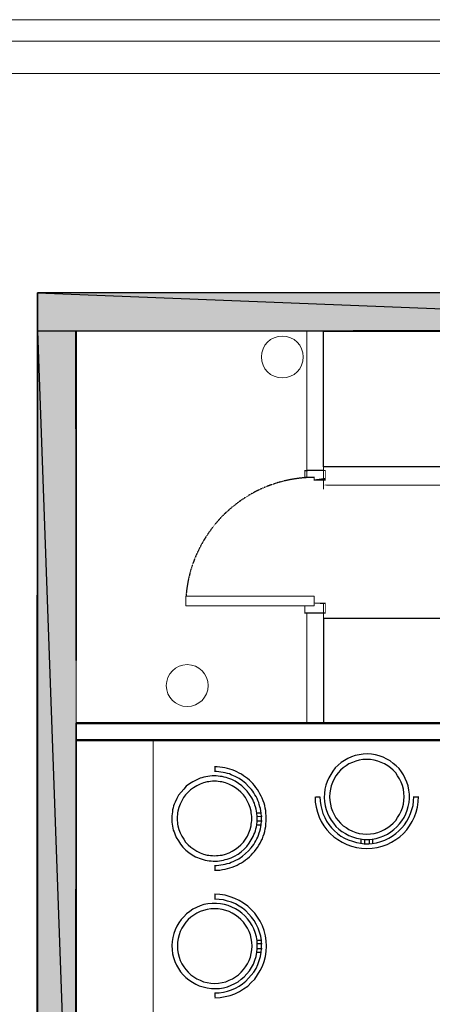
# Model space of a CAD drawing. Header units: millimetres. Extents: x 13115352 to 26511604, y 2875787 to 5794155.
# Tile 77 of 115: x 13224455 to 13226915, y 2894862 to 2900733. Entities that reach past the tile are written whole.
import ezdxf

# ---------------------------------------------------------------- set-up
doc = ezdxf.new("R2010")
doc.units = ezdxf.units.MM
doc.header["$PDMODE"] = 3
doc.linetypes.add('Hidden', pattern=[7.143750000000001, 4.7625, -2.38125])
doc.layers.get('0').update_dxf_attribs({"lineweight": 0})
doc.layers.get('Defpoints').update_dxf_attribs({"lineweight": 0})
for name, color, linetype, lineweight in [('00 EQUIPMENT', 42, 'Continuous', 20), ('A-ANNO-DIMS-30', 7, 'Continuous', 0), ('CKD Equipments', 5, 'Continuous', 0), ('Wall New', 6, 'Continuous', 50)]:
    doc.layers.add(name, color=color, linetype=linetype, lineweight=lineweight)
doc.layers.add('CT-WALL HATCH', color=250, linetype='Continuous')
doc.layers.add('TEXT', color=7, linetype='Continuous')
doc.dimstyles.new('TFS-Dim', dxfattribs={"dimtxt": 50, "dimasz": 20, "dimexe": 25, "dimexo": 25, "dimgap": 5, "dimtad": 0, "dimdec": 0, "dimzin": 0, "dimdsep": 46, "dimtxsty": 'Standard', "dimcen": 0.09, "dimclrd": 8, "dimclre": 8, "dimadec": 0, "dimazin": 0, "dimtfac": 1, "dimtdec": 0, "dimtofl": 0, "dimtmove": 0, "dimatfit": 3, "dimldrblk": 'DOT', "dimfxl": 1, "dimtolj": 1, "dimtzin": 0, "dimlwd": -1, "dimlwe": -1, "dimarcsym": 0})

# ---------------------------------------------------------------- blocks, each defined once
blk = doc.blocks.new('A$C08D46EED')
at = {"lineweight": 0}
for p, q in [((-523.160182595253, 710.2240085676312), (-440.7961169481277, 609.5977459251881)), ((-1219.80353936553, 140.0112462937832, 1.09509412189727e-09), (-1137.439473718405, 39.38498364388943))]:
    blk.add_line(p, q, dxfattribs=at)
at = {"linetype": 'Continuous', "lineweight": 0, "const_width": 6.001683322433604}
blk.add_lwpolyline([(-440.7961169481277, 609.5977459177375), (-523.160182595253, 710.2240085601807), (-569.6030730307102, 672.2098244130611), (-525.2531915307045, 618.0264522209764), (-513.6424688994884, 627.5299982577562), (-475.6282847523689, 581.0871077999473)], close=True, dxfattribs=at)
blk.add_lwpolyline([(-440.7961169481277, 609.5977459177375), (-523.160182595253, 710.2240085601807), (-569.6030730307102, 672.2098244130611), (-525.2531915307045, 618.0264522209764), (-513.6424688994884, 627.5299982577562), (-475.6282847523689, 581.0871077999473)], close=True, dxfattribs=at)
at = {"lineweight": 0}
blk.add_lwpolyline([(-513.6424688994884, 627.5299982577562), (-560.085359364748, 589.5158141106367), (-46.44289046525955, -38.01418414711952), (0, 0)], close=True, dxfattribs=at)
blk.add_lwpolyline([(-513.6424688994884, 627.5299982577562), (-560.085359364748, 589.5158141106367), (-46.44289046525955, -38.01418414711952), (0, 0)], close=True, dxfattribs=at)
at = {"linetype": 'Continuous', "lineweight": 0, "const_width": 6.001683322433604, "elevation": 6.074599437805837e-08}
blk.add_lwpolyline([(-1138.196323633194, 38.76549093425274), (-1220.560389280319, 139.3917535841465), (-1174.11749881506, 177.405937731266), (-1129.767617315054, 123.2225655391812), (-1141.37833994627, 113.7190194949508), (-1103.36415579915, 67.27612905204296)], close=True, dxfattribs=at)
blk.add_lwpolyline([(-1138.196323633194, 38.76549093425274), (-1220.560389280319, 139.3917535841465), (-1174.11749881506, 177.405937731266), (-1129.767617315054, 123.2225655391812), (-1141.37833994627, 113.7190194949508), (-1103.36415579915, 67.27612905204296)], close=True, dxfattribs=at)
at = {"color": 8, "linetype": 'Hidden', "ltscale": 0.025}
blk.add_arc((-511.5805444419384, 631.9617548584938, 1.09145216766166e-09), 815.6106889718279, 219.449994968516, 304.7707103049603, dxfattribs=at)
blk = doc.blocks.new('*D263')
at = {"layer": 'A-ANNO-DIMS-30', "color": 8, "transparency": 16777216}
for p, q in [((13226265.72020617, 2898042.196622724), (13226265.72020617, 2897933.285386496)), ((13228974.14183364, 2898042.196622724), (13228974.14183364, 2897933.285386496)), ((13226285.72020617, 2897958.285386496), (13227431.59768657, 2897958.285386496)), ((13228954.14183364, 2897958.285386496), (13227808.26435324, 2897958.285386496))]:
    blk.add_line(p, q, dxfattribs=at)
for points in [[(13226285.72020617, 2897961.618719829), (13226285.72020617, 2897954.952053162), (13226265.72020617, 2897958.285386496)], [(13228954.14183364, 2897961.618719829), (13228954.14183364, 2897954.952053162), (13228974.14183364, 2897958.285386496)]]:
    blk.add_solid(points, dxfattribs=at)
at = {"layer": 'Defpoints', "color": 0, "transparency": 16777216}
for p in [(13226265.72020617, 2898067.196622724), (13228974.14183364, 2898067.196622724), (13226265.72020617, 2897958.285386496)]:
    blk.add_point(p, dxfattribs=at)
at = {"layer": 'A-ANNO-DIMS-30', "color": 0, "transparency": 16777216, "insert": (13227619.9310199, 2897958.285386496), "char_height": 50, "attachment_point": 5}
blk.add_mtext("\\A1;2708 [9']", dxfattribs=at)
blk = doc.blocks.new('_Dot')
at = {"color": 0, "linetype": 'ByBlock', "lineweight": -2}
blk.add_line((-0.5, 0), (-1, 0), dxfattribs=at)
at = {"color": 0, "linetype": 'ByBlock', "lineweight": 0, "const_width": 0.5}
blk.add_lwpolyline([(-0.25, 0, 1), (0.25, 0, 1)], format="xyb", close=True, dxfattribs=at)

msp = doc.modelspace()

# ---------------------------------------------------------------- hatches: boundary and pattern name
at = {"true_color": 0xdcdcdc}
h = msp.add_hatch(color=254, dxfattribs=at)
h.paths.add_polyline_path([(13230207.48787093, 2899109.271382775), (13224561.80459712, 2899103.530982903), (13230207.48787093, 2898882.525587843)])
h.paths.add_polyline_path([(13224561.80459712, 2899103.530982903), (13230207.48787093, 2898882.525587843), (13224561.80459712, 2898875.350088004)])
h = msp.add_hatch(color=254, dxfattribs=at)
h.paths.add_polyline_path([(13224791.42059199, 2898874.350088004), (13224561.80459712, 2898874.350088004), (13224791.42059199, 2893103.813116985)])
h.paths.add_polyline_path([(13224561.80459712, 2898874.350088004), (13224791.42059199, 2893103.813116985), (13224561.80459712, 2893102.378017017)])
at = {"layer": 'CT-WALL HATCH'}
h = msp.add_hatch(dxfattribs=at)
h.set_pattern_fill('ANSI31', color=0, scale=50)
h.set_pattern_definition([(45, (-94127.56251441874, 1509.201354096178), (-112.2532015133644, 112.2532015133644), [])])
h.paths.add_polyline_path([(13225482.71328596, 2882804.336648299, 0.006603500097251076), (13225451.14108666, 2882803.919656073), (13225451.14108666, 2881666.301512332), (13225482.71328596, 2881666.301512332)])
h.paths.add_polyline_path([(13227905.16203181, 2882806.791579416, 0.006603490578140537), (13227873.58983252, 2882807.208571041), (13227873.58983252, 2881669.171712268), (13227905.16203181, 2881669.171712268)])
h.paths.add_polyline_path([(13224842.1368215, 2896768.841972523), (13225225.86262795, 2896768.841972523), (13225225.86262795, 2896941.761327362), (13224842.1368215, 2896941.761327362)], flags=9)
h.paths.add_polyline_path([(13225806.5629302, 2898635.948008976), (13226104.99813813, 2898635.948008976), (13226104.99813813, 2898808.093108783), (13225806.5629302, 2898808.093108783)], flags=9)
h.paths.add_polyline_path([(13225317.60017745, 2896699.413492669), (13225616.03538538, 2896699.413492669), (13225616.03538538, 2896871.558592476), (13225317.60017745, 2896871.558592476)], flags=9)
h.paths.add_polyline_path([(13226417.89689776, 2896750.099793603), (13226597.55818808, 2896750.099793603), (13226597.55818808, 2896920.696567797), (13226417.89689776, 2896920.696567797)], flags=9)
h.paths.add_polyline_path([(13226306.81238953, 2897090.590207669), (13226940.92529275, 2897090.590207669), (13226940.92529275, 2897416.606336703), (13226306.81238953, 2897416.606336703)], flags=9)
h.paths.add_polyline_path([(13226860.5787588, 2896669.692820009), (13227404.85295235, 2896669.692820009), (13227404.85295235, 2897073.257336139), (13226860.5787588, 2897073.257336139)], flags=9)
h.paths.add_polyline_path([(13225798.25684682, 2896749.230860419), (13225977.91813714, 2896749.230860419), (13225977.91813714, 2896919.827634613), (13225798.25684682, 2896919.827634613)], flags=9)
h.paths.add_polyline_path([(13236227.3733144, 2892720.08256776), (13236820.51309934, 2892720.08256776), (13236820.51309934, 2893050.641707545), (13236227.3733144, 2893050.641707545)], flags=9)
h.paths.add_polyline_path([(13232717.74027956, 2898378.931047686), (13233142.32092045, 2898378.991317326), (13233142.36355153, 2898078.668739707), (13232717.78291065, 2898078.608470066)], flags=9)
h.paths.add_polyline_path([(13224842.1368215, 2897886.393847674), (13225225.86262795, 2897886.393847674), (13225225.86262795, 2898059.313202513), (13224842.1368215, 2898059.313202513)], flags=9)
h.paths.add_polyline_path([(13244812.02070605, 2896387.438864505), (13245730.66586734, 2896387.438864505), (13245730.66586734, 2896721.094778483), (13244812.02070605, 2896721.094778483)], flags=9)
h.paths.add_polyline_path([(13225322.80634946, 2897706.56402113), (13225657.24183333, 2897706.56402113), (13225657.24183333, 2897990.891978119), (13225322.80634946, 2897990.891978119)], flags=9)
h.paths.add_polyline_path([(13227350.34339289, 2897342.374004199), (13228048.90790902, 2897342.374004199), (13228048.90790902, 2897592.615939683), (13227350.34339289, 2897592.615939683)], flags=9)
h.paths.add_polyline_path([(13226513.6505513, 2897556.573536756), (13227461.19535417, 2897556.573536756), (13227461.19535417, 2897920.534110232), (13226513.6505513, 2897920.534110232)], flags=9)
h.paths.add_polyline_path([(13225036.00392578, 2898536.393847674), (13225419.72973223, 2898536.393847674), (13225419.72973223, 2898709.313202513), (13225036.00392578, 2898709.313202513)], flags=9)
h.paths.add_polyline_path([(13226410.85231178, 2898155.596003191), (13227005.3671561, 2898155.596003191), (13227005.3671561, 2898267.525764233), (13226410.85231178, 2898267.525764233)], flags=9)
h.paths.add_polyline_path([(13227087.72907347, 2898231.002644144), (13227548.92979032, 2898231.002644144), (13227548.92979032, 2898422.131676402), (13227087.72907347, 2898422.131676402)], flags=9)
h.paths.add_polyline_path([(13228126.27386174, 2898066.295221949), (13228907.51579722, 2898066.295221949), (13228907.51579722, 2898238.311350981), (13228126.27386174, 2898238.311350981)], flags=9)
h.paths.add_polyline_path([(13228099.04367638, 2898377.792120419), (13228375.02754735, 2898377.792120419), (13228375.02754735, 2898473.388894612), (13228099.04367638, 2898473.388894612)], flags=9)
h.paths.add_polyline_path([(13228513.42286806, 2898377.792120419), (13228789.40673903, 2898377.792120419), (13228789.40673903, 2898473.388894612), (13228513.42286806, 2898473.388894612)], flags=9)
h.paths.add_polyline_path([(13227399.64760794, 2898404.155130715), (13228144.56696278, 2898404.155130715), (13228144.56696278, 2898731.300292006), (13227399.64760794, 2898731.300292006)], flags=9)
h.paths.add_polyline_path([(13227518.04355724, 2896695.623114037), (13228113.89839595, 2896695.623114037), (13228113.89839595, 2897022.768275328), (13227518.04355724, 2897022.768275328)], flags=9)
h.paths.add_polyline_path([(13228419.4505756, 2896724.173534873), (13228700.62799496, 2896724.173534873), (13228700.62799496, 2896897.092889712), (13228419.4505756, 2896897.092889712)], flags=9)
h.paths.add_polyline_path([(13239431.93232071, 2894875.414357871), (13240125.80328845, 2894875.414357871), (13240125.80328845, 2895410.102529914), (13239431.93232071, 2895410.102529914)], flags=9)
h.paths.add_polyline_path([(13240574.93232071, 2894875.414357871), (13241268.80328845, 2894875.414357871), (13241268.80328845, 2895410.102529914), (13240574.93232071, 2895410.102529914)], flags=9)
h.paths.add_polyline_path([(13236521.76622755, 2897906.835125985), (13237058.5888082, 2897906.835125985), (13237058.5888082, 2898157.077061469), (13236521.76622755, 2898157.077061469)], flags=9)
h.paths.add_polyline_path([(13235834.84061381, 2898244.952699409), (13236249.53953855, 2898244.952699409), (13236249.53953855, 2898474.307538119), (13235834.84061381, 2898474.307538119)], flags=9)
h.paths.add_polyline_path([(13237016.51527955, 2897458.497666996), (13237870.90237632, 2897458.497666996), (13237870.90237632, 2897792.153580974), (13237016.51527955, 2897792.153580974)], flags=9)
h.paths.add_polyline_path([(13237899.56753503, 2897982.152716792), (13238434.85785761, 2897982.152716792), (13238434.85785761, 2898212.711856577), (13237899.56753503, 2898212.711856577)], flags=9)
h.paths.add_polyline_path([(13237614.97205557, 2898275.435678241), (13237951.91399105, 2898275.435678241), (13237951.91399105, 2898503.930301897), (13237614.97205557, 2898503.930301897)], flags=9)
h.paths.add_polyline_path([(13237232.84262327, 2898136.757340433), (13237606.68133294, 2898136.757340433), (13237606.68133294, 2898367.316480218), (13237232.84262327, 2898367.316480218)], flags=9)
h.paths.add_polyline_path([(13236124.37899188, 2897472.986654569), (13236959.10020838, 2897472.986654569), (13236959.10020838, 2897863.512843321), (13236124.37899188, 2897863.512843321)], flags=9)
h.paths.add_polyline_path([(13230757.74018624, 2898380.657326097), (13231182.32082712, 2898380.717595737), (13231182.36345821, 2898080.395018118), (13230757.78281733, 2898080.334748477)], flags=9)
h.paths.add_polyline_path([(13231247.74018624, 2898380.092800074), (13231672.32082712, 2898380.153069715), (13231672.36345821, 2898079.830492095), (13231247.78281733, 2898079.770222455)], flags=9)
h.paths.add_polyline_path([(13231737.74031942, 2898380.092800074), (13232162.3209603, 2898380.153069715), (13232162.36359139, 2898079.830492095), (13231737.78295051, 2898079.770222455)], flags=9)
h.paths.add_polyline_path([(13232227.74031942, 2898379.528274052), (13232652.3209603, 2898379.588543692), (13232652.36359139, 2898079.265966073), (13232227.78295051, 2898079.205696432)], flags=9)
h.paths.add_polyline_path([(13232337.52211369, 2897601.961891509), (13233333.28555455, 2897601.961891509), (13233333.28555455, 2897832.521031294), (13232337.52211369, 2897832.521031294)], flags=9)
h.paths.add_polyline_path([(13231418.52704035, 2897477.390366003), (13232044.63131261, 2897477.390366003), (13232044.63131261, 2897867.916554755), (13231418.52704035, 2897867.916554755)], flags=9)
h.paths.add_polyline_path([(13234150.19172348, 2897477.390366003), (13234498.96073144, 2897477.390366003), (13234498.96073144, 2897867.916554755), (13234150.19172348, 2897867.916554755)], flags=9)
h.paths.add_polyline_path([(13234022.50287861, 2898380.092800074), (13234447.0835195, 2898380.153069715), (13234447.12615058, 2898079.830492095), (13234022.5455097, 2898079.770222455)], flags=9)
h.paths.add_polyline_path([(13234512.50287861, 2898379.528274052), (13234937.0835195, 2898379.588543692), (13234937.12615058, 2898079.265966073), (13234512.5455097, 2898079.205696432)], flags=9)
h.paths.add_polyline_path([(13233412.63358982, 2898192.78043874), (13233909.77337477, 2898192.78043874), (13233909.77337477, 2898523.339578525), (13233412.63358982, 2898523.339578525)], flags=9)
h.paths.add_polyline_path([(13230253.07124372, 2897865.961920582), (13230853.9099534, 2897865.961920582), (13230853.9099534, 2898096.456544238), (13230253.07124372, 2898096.456544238)], flags=9)
h.paths.add_polyline_path([(13243466.78420653, 2897980.771338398), (13243761.03151836, 2897980.771338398), (13243761.03151836, 2898257.097503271), (13243466.78420653, 2898257.097503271)], flags=9)
h.paths.add_polyline_path([(13245967.73045287, 2895016.966686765), (13246172.80213746, 2895016.966686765), (13246172.80213746, 2895209.099303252), (13245967.73045287, 2895209.099303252)], flags=9)
h.paths.add_polyline_path([(13244046.56562484, 2897721.958389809), (13244341.35057108, 2897721.958389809), (13244341.35057108, 2898000.004984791), (13244046.56562484, 2898000.004984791)], flags=9)
h.paths.add_polyline_path([(13243466.78420653, 2897053.771338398), (13243761.03151836, 2897053.771338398), (13243761.03151836, 2897330.097503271), (13243466.78420653, 2897330.097503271)], flags=9)
h.paths.add_polyline_path([(13245414.23045287, 2894913.466686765), (13245619.30213746, 2894913.466686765), (13245619.30213746, 2895105.599303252), (13245414.23045287, 2895105.599303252)], flags=9)
h.paths.add_polyline_path([(13244046.56562484, 2898446.958389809), (13244341.35057108, 2898446.958389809), (13244341.35057108, 2898725.004984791), (13244046.56562484, 2898725.004984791)], flags=9)
h.paths.add_polyline_path([(13245752.18884261, 2895907.127093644), (13246111.39314369, 2895907.127093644), (13246111.39314369, 2896238.374405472), (13245752.18884261, 2896238.374405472)], flags=9)
h.paths.add_polyline_path([(13245900.98580127, 2897617.540483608), (13246350.50193031, 2897617.540483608), (13246350.50193031, 2897894.225071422), (13245900.98580127, 2897894.225071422)], flags=9)
h.paths.add_polyline_path([(13241921.09760339, 2894949.167009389), (13242197.71050662, 2894949.167009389), (13242197.71050662, 2895225.206435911), (13241921.09760339, 2895225.206435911)], flags=9)
h.paths.add_polyline_path([(13243996.51616896, 2894870.112052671), (13244705.60219047, 2894870.112052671), (13244705.60219047, 2895062.244669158), (13243996.51616896, 2895062.244669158)], flags=9)
h.paths.add_polyline_path([(13243408.66555478, 2894834.190222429), (13243901.29996338, 2894834.190222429), (13243901.29996338, 2895197.147211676), (13243408.66555478, 2895197.147211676)], flags=9)
h.paths.add_polyline_path([(13242474.67132143, 2895236.555845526), (13243261.57096301, 2895236.555845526), (13243261.57096301, 2895428.688462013), (13242474.67132143, 2895428.688462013)], flags=9)
h.paths.add_polyline_path([(13241874.52753766, 2895422.578478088), (13242260.18345164, 2895422.578478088), (13242260.18345164, 2895756.234392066), (13241874.52753766, 2895756.234392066)], flags=9)
h.paths.add_polyline_path([(13243943.53519674, 2896973.801544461), (13244543.47068061, 2896973.801544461), (13244543.47068061, 2897406.425200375), (13243943.53519674, 2897406.425200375)], flags=9)
h.paths.add_polyline_path([(13245796.85058102, 2897043.294108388), (13246412.02979249, 2897043.294108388), (13246412.02979249, 2897321.34070337), (13245796.85058102, 2897321.34070337)], flags=9)
h.paths.add_polyline_path([(13245905.42961419, 2898142.585531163), (13246261.07477548, 2898142.585531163), (13246261.07477548, 2898334.71814765), (13245905.42961419, 2898334.71814765)], flags=9)
h.paths.add_polyline_path([(13245886.36001368, 2898557.457938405), (13246242.00517497, 2898557.457938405), (13246242.00517497, 2898749.590554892), (13245886.36001368, 2898749.590554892)], flags=9)
h.paths.add_polyline_path([(13232194.30611265, 2899445.007653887), (13234893.57531727, 2899445.007653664), (13234893.57531735, 2900420.392879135), (13232194.30611273, 2900420.392879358)], flags=9)
h.paths.add_polyline_path([(13235133.71113943, 2893188.766945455), (13235788.08389929, 2893188.766945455), (13235788.08389929, 2893569.591318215), (13235133.71113943, 2893569.591318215)], flags=9)
h.paths.add_polyline_path([(13238146.76349816, 2899162.139811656), (13238914.11614673, 2899162.139811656), (13238914.11614673, 2899341.14677953), (13238146.76349816, 2899341.14677953)], flags=9)
h.paths.add_polyline_path([(13238495.33710243, 2895144.260269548), (13239079.93280136, 2895144.260269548), (13239079.93280136, 2895477.916183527), (13238495.33710243, 2895477.916183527)], flags=9)
h.paths.add_polyline_path([(13237907.52483518, 2894858.338850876), (13238356.83236206, 2894858.338850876), (13238356.83236206, 2895088.897990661), (13237907.52483518, 2895088.897990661)], flags=9)
h.paths.add_polyline_path([(13234135.16010022, 2892777.251107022), (13234931.13859484, 2892777.251107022), (13234931.13859484, 2893007.251107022), (13234135.16010022, 2893007.251107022)], flags=9)
h.paths.add_polyline_path([(13225988.95193239, 2883448.466181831), (13227182.62860361, 2883448.466181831), (13227182.62860361, 2883664.840670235), (13225988.95193239, 2883664.840670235)], flags=9)

# ---------------------------------------------------------------- linework, layer by layer
at = {"color": 7, "linetype": 'Continuous', "lineweight": 30}
for p, q in [((13224561.80459712, 2899103.530982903), (13224557.07380665, 2881534.272315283)), ((13224561.80459712, 2899103.530982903), (13230207.48787093, 2899109.271382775)), ((13224791.42059199, 2898875.350088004), (13230207.48787093, 2898882.525587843)), ((13224791.42059199, 2898875.350088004), (13224791.42059199, 2896912.55034247)), ((13224791.42059199, 2896537.55034247), (13224786.68980152, 2882033.68710412))]:
    msp.add_line(p, q, dxfattribs=at)
at = {"ltscale": 0.25}
msp.add_line((13224791.42059199, 2896537.55034247), (13224788.32335346, 2898875.345984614), dxfattribs=at)
at = {"color": 32, "linetype": 'Continuous', "lineweight": 25, "true_color": 0xdd6e00}
for p, q in [((13225617.54505322, 2896278.320264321), (13225617.54505322, 2896252.488464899)), ((13226244.35912052, 2896097.851003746), (13226219.96242106, 2896097.851003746)), ((13226832.75010737, 2896097.851003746), (13226806.91830795, 2896097.851003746)), ((13225870.12264757, 2895981.254570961), (13225868.6875476, 2896001.345970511)), ((13225870.12264757, 2896002.781070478), (13225895.95444699, 2896002.781070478)), ((13225895.95444699, 2895981.254570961), (13225894.51934703, 2896001.345970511)), ((13225868.6875476, 2895932.461172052), (13225870.12264757, 2895952.552571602)), ((13225870.12264757, 2895981.254570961), (13225900.2597469, 2895984.124770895)), ((13225871.55774754, 2895955.422771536), (13225900.2597469, 2895955.422771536)), ((13225894.51934703, 2895933.896272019), (13225895.95444699, 2895953.987671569)), ((13225867.25244764, 2895932.461172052), (13225895.95444699, 2895932.461172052)), ((13226486.8910151, 2895848.143609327), (13226506.98241465, 2895845.273409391)), ((13226488.32611506, 2895848.143609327), (13226488.32611506, 2895819.441609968)), ((13226506.98241465, 2895845.273409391), (13226535.68441401, 2895845.273409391)), ((13226509.85261459, 2895845.273409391), (13226509.85261459, 2895816.571410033)), ((13226535.68441401, 2895845.273409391), (13226555.77581356, 2895846.708509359)), ((13226538.55461394, 2895845.273409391), (13226538.55461394, 2895816.571410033)), ((13226558.64601349, 2895845.273409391), (13226558.64601349, 2895819.441609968)), ((13226488.32611506, 2895822.311809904), (13226508.41751462, 2895819.441609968)), ((13226535.68441401, 2895819.441609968), (13226557.21091353, 2895820.876709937)), ((13225617.54505322, 2895689.929277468), (13225617.54505322, 2895661.227278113)), ((13225618.98015319, 2895517.717281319), (13225618.98015319, 2895491.885481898)), ((13225871.55774754, 2895220.651587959), (13225870.12264757, 2895240.742987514)), ((13225871.55774754, 2895243.613187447), (13225897.38954696, 2895243.613187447)), ((13225897.38954696, 2895220.651587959), (13225895.95444699, 2895242.17808748)), ((13225868.6875476, 2895171.85818905), (13225871.55774754, 2895191.949588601)), ((13225871.55774754, 2895223.521787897), (13225900.2597469, 2895223.521787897)), ((13225871.55774754, 2895191.949588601), (13225871.55774754, 2895220.651587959)), ((13225871.55774754, 2895194.819788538), (13225900.2597469, 2895194.819788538)), ((13225894.51934703, 2895173.293289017), (13225897.38954696, 2895193.384688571)), ((13225868.6875476, 2895173.293289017), (13225897.38954696, 2895173.293289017)), ((13225618.98015319, 2894929.326294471), (13225618.98015319, 2894904.929595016))]:
    msp.add_line(p, q, dxfattribs=at)
at = {"color": 3, "ltscale": 0.25}
for points in [[(13220541.20387363, 2900605.294529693), (13248641.05161733, 2900605.294529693), (13248641.05161733, 2880329.1081785), (13220541.20387363, 2880329.1081785)], [(13220726.32276958, 2900412.064311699), (13248448.05161733, 2900412.064311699), (13248448.05161733, 2880522.338396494), (13220726.32276958, 2880522.338396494)]]:
    msp.add_lwpolyline(points, close=True, dxfattribs=at)
at = {"color": 254, "linetype": 'Continuous', "lineweight": 25, "true_color": 0xdcdcdc}
for points in [[(13230207.48787093, 2899109.271382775), (13224561.80459712, 2899103.530982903), (13230207.48787093, 2898882.525587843)], [(13224561.80459712, 2899103.530982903), (13230207.48787093, 2898882.525587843), (13224561.80459712, 2898875.350088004)], [(13224561.80459712, 2898875.350088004), (13224786.68980152, 2892581.671868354), (13224557.07380665, 2892580.236768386)]]:
    msp.add_lwpolyline(points, close=True, dxfattribs=at)
at = {"color": 254, "linetype": 'Continuous', "lineweight": -2, "true_color": 0xdcdcdc}
for points in [[(13230207.48787093, 2899109.271382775), (13224561.80459712, 2899103.530982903), (13230207.48787093, 2898882.525587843)], [(13224561.80459712, 2899103.530982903), (13230207.48787093, 2898882.525587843), (13224561.80459712, 2898875.350088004)], [(13224561.80459712, 2898875.350088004), (13224786.68980152, 2892581.671868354), (13224557.07380665, 2892580.236768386)]]:
    msp.add_lwpolyline(points, close=True, dxfattribs=at)
at = {"color": 254, "linetype": 'Continuous', "lineweight": 25, "true_color": 0xdcdcdc}
msp.add_lwpolyline([(13224791.42059199, 2896912.55034247), (13224791.42059199, 2898875.350088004), (13224561.80459712, 2898875.350088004), (13224786.68980152, 2892581.671868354), (13224791.42059199, 2896537.55034247)], dxfattribs=at)
at = {"color": 254, "linetype": 'Continuous', "lineweight": -2, "true_color": 0xdcdcdc}
msp.add_lwpolyline([(13224791.42059199, 2896912.55034247), (13224791.42059199, 2898875.350088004), (13224561.80459712, 2898875.350088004), (13224786.68980152, 2892581.671868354), (13224791.42059199, 2896537.55034247)], dxfattribs=at)
at = {"color": 32, "linetype": 'Continuous', "lineweight": 25, "true_color": 0xdd6e00}
for points in [[(13226265.72020617, 2898875.640913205), (13228974.14183364, 2898875.640913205), (13228974.14183364, 2898067.196622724), (13226265.72020617, 2898067.196622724)], [(13226265.72020617, 2896537.55034247), (13228164.14183364, 2896537.550342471), (13228164.14183364, 2897162.550342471), (13226265.72020617, 2897162.55034247)], [(13226301.76311924, 2896099.286103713), (13226303.19821921, 2896076.324504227), (13226307.50351911, 2896054.798004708), (13226311.80881901, 2896033.271505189), (13226320.41941882, 2896013.180105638), (13226329.03001863, 2895993.088706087), (13226340.51081837, 2895974.432406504), (13226353.42671808, 2895957.211206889), (13226367.77771776, 2895941.425107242), (13226383.56381741, 2895927.074107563), (13226400.78501702, 2895915.593307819), (13226418.00621664, 2895904.112508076), (13226438.09761619, 2895894.066808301), (13226458.18901574, 2895886.891308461), (13226479.71551526, 2895881.150908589), (13226501.24201478, 2895878.280708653), (13226524.20361426, 2895876.845608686), (13226547.16521375, 2895878.280708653), (13226568.69171327, 2895881.150908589), (13226590.21821279, 2895886.891308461), (13226610.30961234, 2895894.066808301), (13226630.40101189, 2895904.112508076), (13226649.05731147, 2895915.593307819), (13226666.27851109, 2895928.509207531), (13226682.06461073, 2895942.86020721), (13226696.41561041, 2895958.646306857), (13226707.89641016, 2895975.867506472), (13226719.3772099, 2895994.523806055), (13226729.42290968, 2896013.180105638), (13226736.59840952, 2896033.271505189), (13226742.33880939, 2896054.798004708), (13226745.20900932, 2896077.759604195), (13226746.64410929, 2896099.286103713), (13226745.20900932, 2896122.247703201), (13226742.33880939, 2896145.209302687), (13226736.59840952, 2896166.735802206), (13226729.42290968, 2896186.827201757), (13226719.3772099, 2896205.48350134), (13226707.89641016, 2896224.139800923), (13226696.41561041, 2896241.361000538), (13226682.06461073, 2896257.147100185), (13226666.27851109, 2896271.498099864), (13226649.05731147, 2896284.413999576), (13226630.40101189, 2896295.894799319), (13226610.30961234, 2896304.505399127), (13226590.21821279, 2896311.680898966), (13226568.69171327, 2896317.421298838), (13226547.16521375, 2896321.726598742), (13226524.20361426, 2896321.726598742), (13226501.24201478, 2896321.726598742), (13226479.71551526, 2896317.421298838), (13226458.18901574, 2896311.680898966), (13226438.09761619, 2896304.505399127), (13226418.00621664, 2896295.894799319), (13226400.78501702, 2896284.413999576), (13226383.56381741, 2896271.498099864), (13226367.77771776, 2896257.147100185), (13226353.42671808, 2896241.361000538), (13226340.51081837, 2896224.139800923), (13226329.03001863, 2896205.48350134), (13226320.41941882, 2896185.392101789), (13226311.80881901, 2896165.300702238), (13226307.50351911, 2896143.774202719), (13226303.19821921, 2896122.247703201)], [(13225616.10995325, 2895747.33327619), (13225627.59075299, 2895748.768376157), (13225639.07155274, 2895748.768376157), (13225650.55235248, 2895750.203476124), (13225662.03315222, 2895751.63857609), (13225682.12455177, 2895757.378975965), (13225703.65105129, 2895764.554475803), (13225722.30735088, 2895774.600175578), (13225740.96365046, 2895786.08097532), (13225758.18485007, 2895798.996875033), (13225773.97094972, 2895813.347874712), (13225788.3219494, 2895829.133974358), (13225801.23784911, 2895846.355173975), (13225812.71864885, 2895863.576373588), (13225821.32924866, 2895883.667773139), (13225828.5047485, 2895903.759172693), (13225834.24514837, 2895925.28567221), (13225835.68024834, 2895935.331371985), (13225837.11534831, 2895946.812171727), (13225838.55044828, 2895958.292971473), (13225838.55044828, 2895969.773771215), (13225838.55044828, 2895981.254570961), (13225837.11534831, 2895992.735370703), (13225835.68024834, 2896004.216170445), (13225834.24514837, 2896014.26187022), (13225828.5047485, 2896035.788369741), (13225821.32924866, 2896055.879769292), (13225811.28354889, 2896075.971168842), (13225801.23784911, 2896094.627468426), (13225788.3219494, 2896110.413568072), (13225773.97094972, 2896126.199667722), (13225758.18485007, 2896140.550667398), (13225740.96365046, 2896153.46656711), (13225722.30735088, 2896164.947366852), (13225702.21595133, 2896174.993066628), (13225682.12455177, 2896182.168566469), (13225660.59805225, 2896187.90896634), (13225650.55235248, 2896189.344066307), (13225639.07155274, 2896190.779166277), (13225627.59075299, 2896192.214266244), (13225616.10995325, 2896192.214266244), (13225604.62915351, 2896192.214266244), (13225593.14835376, 2896190.779166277), (13225581.66755402, 2896189.344066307), (13225571.62185424, 2896187.90896634), (13225550.09535472, 2896182.168566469), (13225530.00395517, 2896174.993066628), (13225509.91255562, 2896164.947366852), (13225491.25625604, 2896153.46656711), (13225474.03505643, 2896140.550667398), (13225458.24895678, 2896126.199667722), (13225443.8979571, 2896110.413568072), (13225430.98205739, 2896094.627468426), (13225420.93635761, 2896075.971168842), (13225410.89065784, 2896055.879769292), (13225403.715158, 2896035.788369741), (13225397.97475812, 2896014.26187022), (13225396.53965816, 2896004.216170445), (13225395.10455819, 2895992.735370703), (13225393.66945822, 2895981.254570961), (13225393.66945822, 2895969.773771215), (13225393.66945822, 2895958.292971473), (13225395.10455819, 2895946.812171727), (13225396.53965816, 2895935.331371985), (13225397.97475812, 2895925.28567221), (13225403.715158, 2895903.759172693), (13225410.89065784, 2895883.667773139), (13225420.93635761, 2895863.576373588), (13225432.41715736, 2895846.355173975), (13225443.8979571, 2895829.133974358), (13225459.68405675, 2895813.347874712), (13225475.47015639, 2895798.996875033), (13225492.69135601, 2895786.08097532), (13225509.91255562, 2895774.600175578), (13225530.00395517, 2895764.554475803), (13225550.09535472, 2895757.378975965), (13225571.62185424, 2895751.63857609), (13225583.10265399, 2895750.203476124), (13225593.14835376, 2895748.768376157), (13225604.62915351, 2895748.768376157)], [(13225617.54505322, 2894986.730293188), (13225640.5066527, 2894988.165393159), (13225662.03315222, 2894992.470693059), (13225683.55965174, 2894996.775992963), (13225703.65105129, 2895005.386592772), (13225723.74245084, 2895013.99719258), (13225742.39875043, 2895025.477992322), (13225759.61995004, 2895038.393892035), (13225775.40604969, 2895052.744891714), (13225789.75704937, 2895068.530991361), (13225801.23784911, 2895085.752190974), (13225812.71864885, 2895102.97339059), (13225822.76434863, 2895123.064790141), (13225829.93984847, 2895143.156189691), (13225835.68024834, 2895164.682689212), (13225838.55044828, 2895186.20918873), (13225839.98554824, 2895209.170788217), (13225838.55044828, 2895232.132387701), (13225835.68024834, 2895253.658887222), (13225829.93984847, 2895275.18538674), (13225822.76434863, 2895295.276786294), (13225812.71864885, 2895315.368185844), (13225801.23784911, 2895334.024485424), (13225788.3219494, 2895351.245685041), (13225773.97094972, 2895367.031784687), (13225758.18485007, 2895381.382784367), (13225740.96365046, 2895392.863584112), (13225722.30735088, 2895404.344383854), (13225703.65105129, 2895414.39008363), (13225683.55965174, 2895421.565583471), (13225662.03315222, 2895427.305983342), (13225639.07155274, 2895430.176183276), (13225617.54505322, 2895431.611283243), (13225594.58345373, 2895430.176183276), (13225571.62185424, 2895427.305983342), (13225550.09535472, 2895421.565583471), (13225530.00395517, 2895414.39008363), (13225511.34765559, 2895404.344383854), (13225492.69135601, 2895392.863584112), (13225475.47015639, 2895381.382784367), (13225459.68405675, 2895367.031784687), (13225445.33305707, 2895351.245685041), (13225432.41715736, 2895334.024485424), (13225420.93635761, 2895315.368185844), (13225412.3257578, 2895295.276786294), (13225405.15025797, 2895275.18538674), (13225399.40985809, 2895253.658887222), (13225395.10455819, 2895232.132387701), (13225395.10455819, 2895209.170788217), (13225395.10455819, 2895186.20918873), (13225399.40985809, 2895164.682689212), (13225405.15025797, 2895143.156189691), (13225412.3257578, 2895123.064790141), (13225420.93635761, 2895102.97339059), (13225432.41715736, 2895085.752190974), (13225445.33305707, 2895068.530991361), (13225459.68405675, 2895052.744891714), (13225475.47015639, 2895038.393892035), (13225492.69135601, 2895025.477992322), (13225511.34765559, 2895013.99719258), (13225531.43905514, 2895005.386592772), (13225551.53045469, 2894996.775992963), (13225573.05695421, 2894992.470693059), (13225594.58345373, 2894988.165393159)]]:
    msp.add_lwpolyline(points, close=True, dxfattribs=at)
for points in [[(13226555.77581356, 2895846.708509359), (13226580.17251302, 2895851.013809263), (13226604.56921247, 2895858.189309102), (13226626.09571199, 2895866.79990891), (13226647.6222115, 2895876.845608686), (13226667.71361106, 2895889.761508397), (13226686.36991064, 2895904.112508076), (13226703.59111025, 2895919.898607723), (13226719.3772099, 2895937.119807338), (13226733.72820958, 2895955.776106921), (13226746.64410929, 2895975.867506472), (13226756.68980907, 2895997.394005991), (13226765.30040887, 2896018.92050551), (13226771.04080875, 2896041.882104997), (13226776.78120862, 2896064.843704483), (13226778.21630859, 2896089.240403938), (13226778.21630859, 2896115.07220336), (13226775.34610865, 2896139.468902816), (13226771.04080875, 2896163.86560227), (13226763.86530891, 2896186.827201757), (13226753.81960913, 2896208.353701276), (13226743.77390936, 2896229.880200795), (13226730.85800965, 2896248.536500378), (13226716.50700996, 2896267.192799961), (13226699.28581035, 2896284.413999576), (13226682.06461073, 2896298.764999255), (13226663.40831115, 2896313.115998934), (13226643.3169116, 2896324.596798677), (13226621.79041208, 2896334.642498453), (13226598.8288126, 2896343.253098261), (13226575.86721311, 2896348.993498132), (13226551.47051365, 2896353.298798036), (13226527.0738142, 2896354.733898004), (13226502.67711474, 2896353.298798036), (13226478.28041529, 2896350.4285981), (13226455.31881581, 2896344.688198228), (13226432.35721632, 2896337.512698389), (13226410.8307168, 2896327.466998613), (13226390.73931725, 2896315.98619887), (13226370.6479177, 2896303.070299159), (13226353.42671808, 2896287.284199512), (13226336.20551847, 2896271.498099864), (13226321.85451879, 2896252.841800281), (13226308.93861908, 2896232.75040073), (13226297.45781933, 2896212.65900118), (13226287.41211956, 2896191.13250166), (13226280.23661972, 2896168.170902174), (13226274.49621984, 2896143.774202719), (13226271.62601991, 2896119.377503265), (13226270.19091994, 2896094.98080381), (13226271.62601991, 2896070.584104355), (13226275.93131981, 2896046.1874049), (13226281.67171969, 2896023.225805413), (13226290.28231949, 2896001.699305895), (13226300.32801927, 2895980.172806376), (13226311.80881901, 2895960.081406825), (13226326.15981869, 2895941.425107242), (13226340.51081837, 2895922.768807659), (13226357.73201799, 2895906.982708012), (13226376.38831757, 2895892.631708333), (13226396.47971712, 2895879.715808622), (13226416.57111667, 2895868.235008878), (13226439.53271616, 2895859.624409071), (13226462.49431564, 2895852.448909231), (13226486.8910151, 2895848.143609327)], [(13225616.10995325, 2895661.227278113), (13225631.8960529, 2895661.227278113), (13225647.68215254, 2895662.66237808), (13225663.46825219, 2895665.532578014), (13225679.25435184, 2895668.402777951), (13225693.60535152, 2895671.272977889), (13225707.9563512, 2895675.578277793), (13225722.30735088, 2895679.883577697), (13225736.65835056, 2895685.623977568), (13225751.00935023, 2895691.364377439), (13225763.92524995, 2895698.539877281), (13225776.84114966, 2895705.715377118), (13225789.75704937, 2895714.325976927), (13225801.23784911, 2895722.936576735), (13225812.71864885, 2895731.54717654), (13225824.1994486, 2895741.592876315), (13225835.68024834, 2895751.63857609), (13225845.72594812, 2895763.119375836), (13225854.33654792, 2895773.165075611), (13225864.3822477, 2895786.08097532), (13225872.99284751, 2895797.561775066), (13225880.16834735, 2895810.477674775), (13225888.77894715, 2895823.393574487), (13225894.51934703, 2895836.3094742), (13225901.69484687, 2895849.225373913), (13225906.00014677, 2895863.576373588), (13225911.74054664, 2895877.927373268), (13225916.04584655, 2895892.278372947), (13225918.91604648, 2895908.064472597), (13225921.78624642, 2895922.415472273), (13225923.22134638, 2895938.201571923), (13225924.65644635, 2895953.987671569), (13225924.65644635, 2895969.773771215), (13225924.65644635, 2895985.559870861), (13225923.22134638, 2896001.345970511), (13225921.78624642, 2896017.132070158), (13225918.91604648, 2896031.483069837), (13225916.04584655, 2896047.269169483), (13225911.74054664, 2896061.620169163), (13225906.00014677, 2896075.971168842), (13225900.2597469, 2896090.322168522), (13225894.51934703, 2896103.238068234), (13225887.34384719, 2896116.153967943), (13225880.16834735, 2896129.069867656), (13225872.99284751, 2896141.985767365), (13225862.94714773, 2896154.901667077), (13225854.33654792, 2896166.382466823), (13225844.29084815, 2896177.863266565), (13225834.24514837, 2896187.90896634), (13225824.1994486, 2896197.954666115), (13225812.71864885, 2896208.000365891), (13225801.23784911, 2896216.610965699), (13225788.3219494, 2896225.221565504), (13225776.84114966, 2896233.832165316), (13225762.49014998, 2896241.007665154), (13225749.57425027, 2896248.183164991), (13225736.65835056, 2896253.923564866), (13225722.30735088, 2896259.663964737), (13225707.9563512, 2896263.969264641), (13225693.60535152, 2896268.274564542), (13225677.81925187, 2896272.579864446), (13225663.46825219, 2896274.014964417), (13225647.68215254, 2896276.885164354), (13225631.8960529, 2896278.320264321), (13225616.10995325, 2896278.320264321)], [(13225894.51934703, 2896001.345970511), (13225893.08424706, 2896015.696970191), (13225890.21404712, 2896028.6128699), (13225887.34384719, 2896040.093669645), (13225883.03854728, 2896053.009569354), (13225880.16834735, 2896065.925469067), (13225874.42794747, 2896077.406268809), (13225870.12264757, 2896088.887068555), (13225864.3822477, 2896100.367868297), (13225857.20674786, 2896111.848668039), (13225851.46634799, 2896121.894367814), (13225844.29084815, 2896131.940067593), (13225837.11534831, 2896141.985767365), (13225819.89414869, 2896160.642066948), (13225802.67294908, 2896179.298366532), (13225782.58154953, 2896193.649366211), (13225762.49014998, 2896208.000365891), (13225751.00935023, 2896215.175865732), (13225739.52855049, 2896220.916265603), (13225729.48285072, 2896225.221565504), (13225716.566951, 2896230.961965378), (13225705.08615126, 2896235.267265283), (13225693.60535152, 2896238.137465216), (13225680.68945181, 2896242.44276512), (13225667.7735521, 2896243.877865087), (13225654.85765238, 2896246.748065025), (13225641.94175267, 2896248.183164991), (13225629.02585296, 2896249.618264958), (13225616.10995325, 2896249.618264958)], [(13225868.6875476, 2896001.345970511), (13225867.25244764, 2896014.26187022), (13225864.3822477, 2896025.742669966), (13225861.51204776, 2896038.658569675), (13225857.20674786, 2896050.139369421), (13225854.33654792, 2896061.620169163), (13225848.59614805, 2896071.665868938), (13225844.29084815, 2896083.146668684), (13225838.55044828, 2896093.192368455), (13225825.63454857, 2896113.283768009), (13225811.28354889, 2896131.940067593), (13225795.49744924, 2896149.161267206), (13225778.27624962, 2896164.947366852), (13225759.61995004, 2896179.298366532), (13225739.52855049, 2896192.214266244), (13225719.43715094, 2896202.25996602), (13225696.47555145, 2896210.870565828), (13225684.99475171, 2896213.740765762), (13225673.51395197, 2896216.610965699), (13225662.03315222, 2896219.481165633), (13225650.55235248, 2896220.916265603), (13225637.63645277, 2896222.35136557), (13225626.15565302, 2896223.786465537), (13225613.23975331, 2896223.786465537), (13225601.75895357, 2896223.786465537), (13225588.84305386, 2896222.35136557), (13225575.92715415, 2896220.916265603), (13225564.4463544, 2896218.046065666), (13225552.96555466, 2896216.610965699), (13225541.48475492, 2896212.305665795), (13225530.00395517, 2896209.435465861), (13225518.52315543, 2896205.130165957), (13225507.04235569, 2896199.389766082), (13225486.95095614, 2896189.344066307), (13225466.85955659, 2896176.428166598), (13225448.203257, 2896162.077166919), (13225432.41715736, 2896144.855967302), (13225416.63105771, 2896127.634767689), (13225402.28005803, 2896108.978468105), (13225390.79925829, 2896088.887068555), (13225380.75355851, 2896067.360569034), (13225376.44825861, 2896055.879769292), (13225372.1429587, 2896044.398969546), (13225369.27275877, 2896032.918169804), (13225366.40255883, 2896021.437370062), (13225364.96745886, 2896009.956570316), (13225363.53235889, 2895997.040670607), (13225362.09725893, 2895985.559870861), (13225362.09725893, 2895972.643971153), (13225362.09725893, 2895959.72807144), (13225362.09725893, 2895948.247271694), (13225363.53235889, 2895935.331371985), (13225366.40255883, 2895923.850572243), (13225367.8376588, 2895912.369772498), (13225370.70785874, 2895900.888972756), (13225375.01315864, 2895889.408173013), (13225379.31845854, 2895877.927373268), (13225387.92905835, 2895856.40087375), (13225400.84495806, 2895836.3094742), (13225413.76085777, 2895816.218074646), (13225428.11185745, 2895798.996875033), (13225445.33305707, 2895781.77567542), (13225462.55425668, 2895767.424675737), (13225482.64565623, 2895753.073676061), (13225502.73705578, 2895741.592876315), (13225514.21785553, 2895737.287576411), (13225525.69865527, 2895732.982276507), (13225535.74435505, 2895728.676976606), (13225548.66025476, 2895725.806776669), (13225560.1410545, 2895721.501476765), (13225571.62185424, 2895720.066376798), (13225584.53775395, 2895717.19617686), (13225596.0185537, 2895717.19617686), (13225608.93445341, 2895715.761076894), (13225621.85035312, 2895715.761076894), (13225633.33115287, 2895715.761076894), (13225646.24705258, 2895717.19617686), (13225657.72785232, 2895718.631276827), (13225669.20865206, 2895721.501476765), (13225680.68945181, 2895724.371676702), (13225692.17025155, 2895727.241876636), (13225715.13185104, 2895735.852476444), (13225735.22325059, 2895745.898176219), (13225756.74975011, 2895757.378975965), (13225775.40604969, 2895771.729975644), (13225792.6272493, 2895786.08097532), (13225808.41334895, 2895803.302174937), (13225822.76434863, 2895821.958474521), (13225835.68024834, 2895842.049874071), (13225841.42064821, 2895852.095573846), (13225847.16104808, 2895862.141273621), (13225851.46634799, 2895873.622073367), (13225855.77164789, 2895885.102873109), (13225860.0769478, 2895896.583672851), (13225862.94714773, 2895908.064472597), (13225865.81734767, 2895920.980372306), (13225868.6875476, 2895932.461172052)], [(13226215.65712116, 2896099.286103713), (13226217.09222113, 2896067.713904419), (13226222.832621, 2896037.576805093), (13226230.00812084, 2896007.439705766), (13226240.05382061, 2895978.737706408), (13226252.96972033, 2895951.470807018), (13226268.75581997, 2895927.074107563), (13226285.97701959, 2895902.677408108), (13226306.06841914, 2895881.150908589), (13226327.59491866, 2895861.059509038), (13226351.99161812, 2895843.838309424), (13226377.82341754, 2895828.052209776), (13226405.09031693, 2895815.136310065), (13226432.35721632, 2895805.090610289), (13226462.49431564, 2895796.480010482), (13226492.63141497, 2895792.174710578), (13226524.20361426, 2895790.73961061), (13226555.77581356, 2895792.174710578), (13226585.91291289, 2895796.480010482), (13226616.05001221, 2895805.090610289), (13226644.75201157, 2895815.136310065), (13226672.01891096, 2895828.052209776), (13226696.41561041, 2895843.838309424), (13226720.81230987, 2895861.059509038), (13226742.33880939, 2895881.150908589), (13226762.43020894, 2895902.677408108), (13226779.65140855, 2895927.074107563), (13226795.4375082, 2895952.905906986), (13226808.35340791, 2895980.172806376), (13226818.39910769, 2896007.439705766), (13226827.0097075, 2896037.576805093), (13226831.3150074, 2896069.149004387), (13226832.75010737, 2896100.721203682)], [(13226244.35912052, 2896099.286103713), (13226245.79422048, 2896073.454304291), (13226250.09952039, 2896047.622504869), (13226255.83992026, 2896023.225805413), (13226263.0154201, 2895998.829105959), (13226273.06111988, 2895975.867506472), (13226284.54191962, 2895954.341006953), (13226298.8929193, 2895934.249607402), (13226314.67901895, 2895914.158207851), (13226331.90021856, 2895896.937008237), (13226350.55651814, 2895881.150908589), (13226369.21281773, 2895865.364808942), (13226390.73931725, 2895852.448909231), (13226413.70091673, 2895842.403209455), (13226438.09761619, 2895833.792609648), (13226462.49431564, 2895826.617109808), (13226488.32611506, 2895822.311809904)], [(13226557.21091353, 2895820.876709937), (13226583.04271295, 2895825.18200984), (13226607.4394124, 2895832.35750968), (13226631.83611186, 2895840.968109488), (13226654.79771134, 2895852.448909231), (13226676.32421086, 2895863.929708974), (13226696.41561041, 2895879.715808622), (13226715.07191, 2895895.501908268), (13226733.72820958, 2895914.158207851), (13226749.51430923, 2895932.814507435), (13226762.43020894, 2895954.341006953), (13226775.34610865, 2895975.867506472), (13226785.39180843, 2895998.829105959), (13226792.56730827, 2896023.225805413), (13226799.7428081, 2896047.622504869), (13226802.61300804, 2896073.454304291), (13226804.04810801, 2896100.721203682)], [(13225870.12264757, 2895952.552571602), (13225870.12264757, 2895966.903571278), (13225870.12264757, 2895981.254570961)], [(13225895.95444699, 2895953.987671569), (13225895.95444699, 2895968.338671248), (13225895.95444699, 2895981.254570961)], [(13225616.10995325, 2895689.929277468), (13225629.02585296, 2895689.929277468), (13225641.94175267, 2895691.364377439), (13225654.85765238, 2895692.799477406), (13225667.7735521, 2895695.669677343), (13225680.68945181, 2895697.10477731), (13225692.17025155, 2895701.410077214), (13225705.08615126, 2895704.280277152), (13225716.566951, 2895708.585577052), (13225728.04775075, 2895712.890876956), (13225739.52855049, 2895718.631276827), (13225761.05505001, 2895730.112076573), (13225782.58154953, 2895744.463076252), (13225801.23784911, 2895760.249175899), (13225818.45904873, 2895776.035275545), (13225835.68024834, 2895794.691575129), (13225850.03124802, 2895814.782974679), (13225857.20674786, 2895826.263774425), (13225862.94714773, 2895836.3094742), (13225868.6875476, 2895847.790273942), (13225874.42794747, 2895859.271073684), (13225878.73324738, 2895870.75187343), (13225883.03854728, 2895883.667773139), (13225885.90874722, 2895895.148572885), (13225890.21404712, 2895908.064472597), (13225891.64914709, 2895920.980372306), (13225894.51934703, 2895933.896272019)], [(13226508.41751462, 2895819.441609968), (13226522.76851429, 2895819.441609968), (13226535.68441401, 2895819.441609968)], [(13225617.54505322, 2894900.624295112), (13225649.11725251, 2894902.059395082), (13225679.25435184, 2894907.799794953), (13225709.39145117, 2894914.975294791), (13225738.09345052, 2894925.020994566), (13225765.36034991, 2894937.936894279), (13225789.75704937, 2894953.722993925), (13225814.15374882, 2894970.944193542), (13225835.68024834, 2894991.035593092), (13225855.77164789, 2895012.562092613), (13225872.99284751, 2895036.958792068), (13225888.77894715, 2895062.79059149), (13225901.69484687, 2895090.057490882), (13225911.74054664, 2895117.32439027), (13225920.35114645, 2895147.461489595), (13225924.65644635, 2895177.598588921), (13225926.09154632, 2895209.170788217), (13225924.65644635, 2895240.742987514), (13225920.35114645, 2895270.880086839), (13225911.74054664, 2895301.017186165), (13225901.69484687, 2895329.719185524), (13225888.77894715, 2895356.986084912), (13225872.99284751, 2895381.382784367), (13225855.77164789, 2895405.779483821), (13225835.68024834, 2895427.305983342), (13225814.15374882, 2895447.397382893), (13225789.75704937, 2895464.618582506), (13225763.92524995, 2895480.404682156), (13225736.65835056, 2895493.320581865), (13225709.39145117, 2895503.36628164), (13225679.25435184, 2895511.976881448), (13225647.68215254, 2895516.282181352), (13225616.10995325, 2895517.717281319)], [(13225895.95444699, 2895242.17808748), (13225891.64914709, 2895268.009886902), (13225884.47364725, 2895292.406586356), (13225875.86304744, 2895316.803285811), (13225864.3822477, 2895339.764885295), (13225852.90144796, 2895361.291384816), (13225837.11534831, 2895381.382784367), (13225821.32924866, 2895400.03908395), (13225802.67294908, 2895418.695383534), (13225784.0166495, 2895434.48148318), (13225762.49014998, 2895447.397382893), (13225740.96365046, 2895460.313282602), (13225718.00205097, 2895470.35898238), (13225693.60535152, 2895477.534482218), (13225669.20865206, 2895484.709982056), (13225643.37685264, 2895487.580181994), (13225616.10995325, 2895489.01528196)], [(13225870.12264757, 2895240.742987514), (13225865.81734767, 2895265.139686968), (13225858.64184783, 2895289.536386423), (13225850.03124802, 2895311.06288594), (13225839.98554824, 2895332.589385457), (13225827.06964853, 2895352.680785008), (13225812.71864885, 2895371.337084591), (13225796.93254921, 2895388.558284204), (13225779.71134959, 2895404.344383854), (13225761.05505001, 2895418.695383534), (13225740.96365046, 2895431.611283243), (13225719.43715094, 2895441.656983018), (13225697.91065142, 2895450.267582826), (13225674.94905193, 2895456.007982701), (13225651.98745245, 2895461.748382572), (13225627.59075299, 2895463.183482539), (13225601.75895357, 2895463.183482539), (13225577.36225411, 2895460.313282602), (13225552.96555466, 2895456.007982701), (13225530.00395517, 2895448.832482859), (13225508.47745566, 2895438.786783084), (13225486.95095614, 2895428.741083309), (13225468.29465655, 2895415.8251836), (13225449.63835697, 2895401.474183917), (13225432.41715736, 2895384.252984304), (13225418.06615768, 2895367.031784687), (13225403.715158, 2895348.375485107), (13225392.23435825, 2895328.284085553), (13225382.18865848, 2895306.757586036), (13225373.57805867, 2895283.795986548), (13225367.8376588, 2895260.83438706), (13225363.53235889, 2895236.437687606), (13225362.09725893, 2895212.040988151), (13225363.53235889, 2895187.644288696), (13225366.40255883, 2895163.247589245), (13225372.1429587, 2895140.285989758), (13225379.31845854, 2895117.32439027), (13225389.36415832, 2895095.797890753), (13225400.84495806, 2895075.706491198), (13225413.76085777, 2895055.615091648), (13225429.54695742, 2895038.393892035), (13225445.33305707, 2895021.172692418), (13225463.98935665, 2895006.821692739), (13225484.0807562, 2894993.90579303), (13225504.17215575, 2894982.424993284), (13225525.69865527, 2894972.379293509), (13225548.66025476, 2894965.203793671), (13225573.05695421, 2894959.463393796), (13225597.45365367, 2894956.593193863), (13225621.85035312, 2894955.158093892), (13225646.24705258, 2894956.593193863), (13225670.64375203, 2894960.898493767), (13225693.60535152, 2894966.638893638), (13225715.13185104, 2894975.249493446), (13225736.65835056, 2894985.295193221), (13225756.74975011, 2894996.775992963), (13225775.40604969, 2895011.126992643), (13225794.06234927, 2895025.477992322), (13225809.84844892, 2895042.699191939), (13225824.1994486, 2895061.355491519), (13225837.11534831, 2895081.446891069), (13225848.59614805, 2895101.538290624), (13225857.20674786, 2895124.499890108), (13225864.3822477, 2895147.461489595), (13225868.6875476, 2895171.85818905)], [(13225897.38954696, 2895193.384688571), (13225897.38954696, 2895207.735688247), (13225897.38954696, 2895220.651587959)], [(13225617.54505322, 2894929.326294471), (13225643.37685264, 2894930.761394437), (13225669.20865206, 2894935.066694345), (13225693.60535152, 2894940.807094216), (13225718.00205097, 2894947.982594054), (13225740.96365046, 2894958.028293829), (13225762.49014998, 2894969.509093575), (13225782.58154953, 2894983.860093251), (13225802.67294908, 2894999.646192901), (13225819.89414869, 2895016.867392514), (13225835.68024834, 2895035.523692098), (13225851.46634799, 2895054.179991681), (13225864.3822477, 2895075.706491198), (13225874.42794747, 2895098.668090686), (13225883.03854728, 2895123.064790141), (13225890.21404712, 2895147.461489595), (13225894.51934703, 2895173.293289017)]]:
    msp.add_lwpolyline(points, dxfattribs=at)
at = {"layer": '00 EQUIPMENT', "ltscale": 0.25}
msp.add_line((13224791.42059199, 2898250.350088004), (13224790.62586547, 2898875.640913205), dxfattribs=at)
at = {"layer": 'CKD Equipments'}
for p, q in [((13226265.72020617, 2898046.365394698, 5.746610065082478e-08), (13226165.72020617, 2898046.365394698, 5.746610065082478e-08)), ((13226265.72020617, 2897196.365394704), (13226165.72020617, 2897196.365394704))]:
    msp.add_line(p, q, dxfattribs=at)
for points in [[(13226166.72020617, 2898875.640913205), (13226166.72020617, 2898002.459425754)], [(13226265.72020617, 2898875.640913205), (13226265.72020617, 2897989.760225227)], [(13226265.72020617, 2897252.97056416), (13226265.72020617, 2896537.55034247)], [(13226166.72020617, 2897196.365394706), (13226166.72020617, 2896537.55034247)]]:
    msp.add_lwpolyline(points, dxfattribs=at)
msp.add_lwpolyline([(13224791.42059199, 2896437.55034247), (13225251.42059199, 2896437.55034247), (13225251.42059199, 2894037.55034247), (13224791.42059199, 2894037.55034247)], close=True, dxfattribs=at)
for centre in [(13226020.57254534, 2898721.837768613), (13225453.49748562, 2896762.382314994)]:
    msp.add_circle(centre, 125, dxfattribs=at)
at = {"layer": 'Defpoints', "ltscale": 0.25}
msp.add_lwpolyline([(13220365.95691043, 2900733.201354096), (13248769.05161733, 2900733.201354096), (13248769.05161733, 2880201.201354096), (13220365.95691043, 2880201.201354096)], close=True, dxfattribs=at)
at = {"layer": 'Wall New'}
for points in [[(13228974.14183364, 2896537.550342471), (13224791.42059199, 2896537.55034247)], [(13229124.14183364, 2896537.550342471), (13229124.14183364, 2896437.550342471), (13224791.42059199, 2896437.55034247)]]:
    msp.add_lwpolyline(points, dxfattribs=at)

# ---------------------------------------------------------------- block references
at = {"layer": 'TEXT', "lineweight": 0, "ltscale": 50, "xscale": 0.9431548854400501, "yscale": 0.9431548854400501, "zscale": 0.9431548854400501, "rotation": 230.6991735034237}
msp.add_blockref('A$C08D46EED', (13225446.16178325, 2897238.819271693), dxfattribs=at)

# ---------------------------------------------------------------- dimensions: what is measured, and where the dimension line sits
at = {"layer": 'A-ANNO-DIMS-30'}
dim = msp.add_aligned_dim(p1=(13228974.14183364, 2898067.196622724), p2=(13226265.72020617, 2898067.196622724), distance=108.91123622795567, dimstyle='TFS-Dim', dxfattribs=at)
dim.commit()
dim.dimension.update_dxf_attribs({"geometry": '*D263', "text_midpoint": (13227619.9310199, 2897958.285386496)})

doc.saveas('drawing.dxf')
